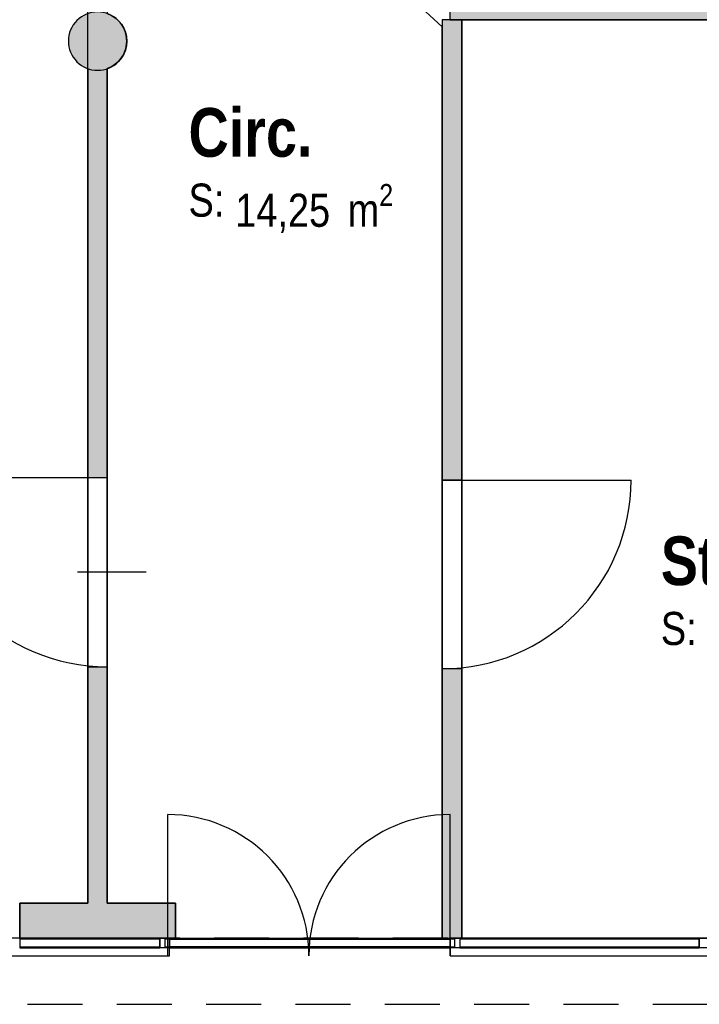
# Model space of a CAD drawing. Extents: x -24342 to 73038, y -9656 to 30949.
# Tile 77 of 170: x 7059 to 7408, y -1434 to -928. Entities that reach past the tile are written whole.
import ezdxf
from ezdxf.enums import TextEntityAlignment as Align

# ---------------------------------------------------------------- set-up
doc = ezdxf.new("R2010")
doc.units = 0
doc.set_wipeout_variables(frame=1)
for name, pattern in [('21.0032_xref_rdc_02_pro$0$Points tirets', [670.277762, 352.777767, -176.388884, 0, -141.111112]), ('21.0032_xref_rdc_02_pro$0$Tirets', [458.610928, 282.222247, -176.388681]), ('21.0032_xref_rdc_02_pro$0$Wipeout_Contour', [1000, 0, -1000]), ('ACAD_ISO12W100', [21, 12, -3, 0, -3, 0, -3])]:
    doc.linetypes.add(name, pattern=pattern)
for name, color, linetype in [('0_XREF', 250, 'Continuous'), ('21.0032_xref_rdc_02_pro$0$A-AREA-____-OTLN.Modèle IFC', 251, 'Continuous'), ('21.0032_xref_rdc_02_pro$0$A-GLAZ-CURT-OTLN.Modèle IFC', 251, 'Continuous'), ('21.0032_xref_rdc_02_pro$0$A-GLAZ-CWMG-OTLN.Modèle IFC', 251, 'Continuous'), ('21.0032_xref_rdc_02_pro$0$A-WALL-____-OTLN.Modèle IFC', 251, 'Continuous'), ('21.0032_xref_rdc_02_pro$0$Marques de Zone ARCHICAD', 251, 'Continuous'), ('21.0032_xref_rdc_02_pro$0$Portes ARCHICAD', 251, 'Continuous'), ('21.0032_xref_rdc_02_pro$0$S-COLS-____-OTLN.Modèle IFC', 251, 'Continuous')]:
    doc.layers.add(name, color=color, linetype=linetype)
doc.styles.add('21.0032_xref_rdc_02_pro$0$STYLE_GENERE_1', font='ARIALNB.TTF')
doc.styles.add('21.0032_xref_rdc_02_pro$0$STYLE_GENERE_2', font='ARIALN.TTF')

# ---------------------------------------------------------------- blocks, each defined once
blk = doc.blocks.new('21.0032_xref_rdc_02_pro$0$Stockage acier_SA_38_1', base_point=(74900, -12207.4))
at = {"layer": '21.0032_xref_rdc_02_pro$0$Marques de Zone ARCHICAD', "insert": (74122.4, -12325.8), "char_height": 170, "attachment_point": 1, "style": '21.0032_xref_rdc_02_pro$0$STYLE_GENERE_2'}
blk.add_mtext('\\A1;\\pt0,100;19,25{\\H0.66x;\\S^  ;} m{\\H0.66x;\\S2^  ;}', dxfattribs=at)
at = {"layer": '21.0032_xref_rdc_02_pro$0$Marques de Zone ARCHICAD'}
for tag, height, style, p in [('DUMMY_849', 250, '21.0032_xref_rdc_02_pro$0$STYLE_GENERE_1', (75917.7, -11861.5)), ('ROOM_NAME', 250, '21.0032_xref_rdc_02_pro$0$STYLE_GENERE_1', (73882.4, -11935.5)), ('calculatedAreaCode', 170, '21.0032_xref_rdc_02_pro$0$STYLE_GENERE_2', (73882.4, -12323.5))]:
    blk.add_attdef(tag, text='', height=height, dxfattribs=dict(at, style=style)).set_placement(p, align=Align.TOP_LEFT)
blk = doc.blocks.new('21.0032_xref_rdc_02_pro$0$Circ._COU_42_1', base_point=(71966.4, -10006.2))
at = {"layer": '21.0032_xref_rdc_02_pro$0$Marques de Zone ARCHICAD', "insert": (71696.9, -10124.5), "char_height": 170, "attachment_point": 1, "style": '21.0032_xref_rdc_02_pro$0$STYLE_GENERE_2'}
blk.add_mtext('\\A1;\\pt0,100;14,25{\\H0.66x;\\S^  ;} m{\\H0.66x;\\S2^  ;}', dxfattribs=at)
at = {"layer": '21.0032_xref_rdc_02_pro$0$Marques de Zone ARCHICAD'}
for tag, height, style, p in [('DUMMY_849', 250, '21.0032_xref_rdc_02_pro$0$STYLE_GENERE_1', (72099.3, -9660.3)), ('ROOM_NAME', 250, '21.0032_xref_rdc_02_pro$0$STYLE_GENERE_1', (71456.9, -9734.3)), ('calculatedAreaCode', 170, '21.0032_xref_rdc_02_pro$0$STYLE_GENERE_2', (71456.9, -10122.3))]:
    blk.add_attdef(tag, text='', height=height, dxfattribs=dict(at, style=style)).set_placement(p, align=Align.TOP_LEFT)
blk = doc.blocks.new('21.0032_xref_rdc_02_pro$0$Percement_38_1')
at = {"linetype": '21.0032_xref_rdc_02_pro$0$Wipeout_Contour', "ltscale": 288075.079742}
blk.add_wipeout([(71040, -12605), (71040, -11635), (70940, -11635), (70940, -12605)], dxfattribs=at).dxf.layer = '21.0032_xref_rdc_02_pro$0$A-WALL-____-OTLN.Modèle IFC'
at = {"layer": '21.0032_xref_rdc_02_pro$0$A-WALL-____-OTLN.Modèle IFC', "linetype": '21.0032_xref_rdc_02_pro$0$Points tirets'}
blk.add_line((71240, -12120), (70740, -12120), dxfattribs=at)
at = {"layer": '21.0032_xref_rdc_02_pro$0$A-WALL-____-OTLN.Modèle IFC', "linetype": 'Continuous', "flags": 128}
for points in [[(71040, -11635), (70940, -11635)], [(70940, -11635), (70940, -12605)], [(71040, -12605), (71040, -11635)], [(70940, -12605), (71040, -12605)]]:
    blk.add_lwpolyline(points, dxfattribs=at)
blk = doc.blocks.new('21.0032_xref_rdc_02_pro$0$Percement_49_1')
at = {"linetype": '21.0032_xref_rdc_02_pro$0$Wipeout_Contour', "ltscale": 462890.842907}
blk.add_wipeout([(72800, -14090), (77385.1, -14090), (77390, -14090), (77390, -14000), (77385.1, -14000), (72800, -14000)], dxfattribs=at).dxf.layer = '21.0032_xref_rdc_02_pro$0$A-WALL-____-OTLN.Modèle IFC'
at = {"layer": '21.0032_xref_rdc_02_pro$0$A-WALL-____-OTLN.Modèle IFC', "linetype": '21.0032_xref_rdc_02_pro$0$Points tirets'}
blk.add_line((75095, -13800), (75095, -14290), dxfattribs=at)
at = {"layer": '21.0032_xref_rdc_02_pro$0$A-WALL-____-OTLN.Modèle IFC', "linetype": 'Continuous', "flags": 128}
for points in [[(77385.1, -14000), (72800, -14000)], [(72800, -14000), (72800, -14090)], [(77390, -14000), (77385.1, -14000)], [(77390, -14090), (77390, -14000)], [(72800, -14090), (77385.1, -14090)], [(77385.1, -14090), (77390, -14090)]]:
    blk.add_lwpolyline(points, dxfattribs=at)
blk = doc.blocks.new('21.0032_xref_rdc_02_pro$0$Percement_50_1')
at = {"linetype": '21.0032_xref_rdc_02_pro$0$Wipeout_Contour', "ltscale": 428620.710373}
blk.add_wipeout([(67415.1, -14090), (71350, -14090), (71360, -14090), (71360, -14000), (71350, -14000), (67415.1, -14000)], dxfattribs=at).dxf.layer = '21.0032_xref_rdc_02_pro$0$A-WALL-____-OTLN.Modèle IFC'
at = {"layer": '21.0032_xref_rdc_02_pro$0$A-WALL-____-OTLN.Modèle IFC', "linetype": '21.0032_xref_rdc_02_pro$0$Points tirets'}
blk.add_line((69387.5, -13800), (69387.5, -14290), dxfattribs=at)
at = {"layer": '21.0032_xref_rdc_02_pro$0$A-WALL-____-OTLN.Modèle IFC', "linetype": 'Continuous', "flags": 128}
for points in [[(71350, -14000), (67415.1, -14000)], [(67415.1, -14000), (67415.1, -14090)], [(71360, -14000), (71350, -14000)], [(71360, -14090), (71360, -14000)], [(67415.1, -14090), (71350, -14090)], [(71350, -14090), (71360, -14090)]]:
    blk.add_lwpolyline(points, dxfattribs=at)
blk = doc.blocks.new('21.0032_xref_rdc_02_pro$0$Porte (Mur) 33[34]_1')
at = {"layer": '21.0032_xref_rdc_02_pro$0$Portes ARCHICAD', "linetype": 'Continuous'}
blk.add_line((71040, -11635), (70070, -11635), dxfattribs=at)
blk.add_arc((71040, -11635), 970, 180, 270, dxfattribs=at)
blk = doc.blocks.new('21.0032_xref_rdc_02_pro$0$Mur_92_1', base_point=(70990, -9531.4))
at = {"layer": '21.0032_xref_rdc_02_pro$0$A-WALL-____-OTLN.Modèle IFC', "linetype": 'Continuous'}
for points in [[(70940, -9531.4), (70940, -11635), (71040, -11635), (71040, -9531.4), (71038.8, -9531.4), (71036.4, -9532.7), (70990, -9540), (70943.6, -9532.7), (70941.2, -9531.4)], [(70940, -12605), (70940, -13820), (71040, -13820), (71040, -12605)]]:
    blk.add_hatch(color=256, dxfattribs=at).paths.add_polyline_path(points)
at = {"layer": '21.0032_xref_rdc_02_pro$0$A-WALL-____-OTLN.Modèle IFC', "linetype": 'Continuous', "flags": 128}
for points in [[(70940, -9531.4), (70940, -11635)], [(70941.2, -9531.4), (70940, -9531.4)], [(71040, -11635), (71040, -9531.4)], [(70940, -12605), (70940, -13820)], [(71040, -13820), (71040, -12605)]]:
    blk.add_lwpolyline(points, dxfattribs=at)
at = {"layer": '21.0032_xref_rdc_02_pro$0$Portes ARCHICAD', "linetype": 'Continuous'}
blk.add_blockref('21.0032_xref_rdc_02_pro$0$Porte (Mur) 33[34]_1', (0, 0), dxfattribs=at)
blk = doc.blocks.new('21.0032_xref_rdc_02_pro$0$Porte (Mur) 64[63]_1')
at = {"layer": '21.0032_xref_rdc_02_pro$0$Portes ARCHICAD', "linetype": 'Continuous'}
blk.add_line((72760, -11645.7), (73730, -11645.7), dxfattribs=at)
blk.add_arc((72760, -11645.7), 970, 270, 0, dxfattribs=at)
blk = doc.blocks.new('21.0032_xref_rdc_02_pro$0$Mur_137_1', base_point=(72810, -13999.9))
at = {"layer": '21.0032_xref_rdc_02_pro$0$A-WALL-____-OTLN.Modèle IFC', "linetype": 'Continuous'}
for points in [[(72760, -11645.7), (72860, -11645.7), (72860, -9280), (72760, -9280)], [(72760, -13999.9), (72860, -13999.9), (72860, -12615.7), (72760, -12615.7)]]:
    blk.add_hatch(color=256, dxfattribs=at).paths.add_polyline_path(points)
for p, q in [((72860, -11645.7), (72760, -11645.7)), ((72760, -11645.7), (72760, -12615.7)), ((72860, -12615.7), (72860, -11645.7)), ((72860, -12615.7), (72760, -12615.7))]:
    blk.add_line(p, q, dxfattribs=at)
at = {"layer": '21.0032_xref_rdc_02_pro$0$A-WALL-____-OTLN.Modèle IFC', "linetype": 'Continuous', "flags": 128}
for points in [[(72860, -9280), (72760, -9280)], [(72760, -9280), (72760, -11645.7)], [(72860, -11645.7), (72860, -9280)], [(72760, -12615.7), (72760, -13999.9)], [(72860, -13999.9), (72860, -12615.7)], [(72760, -13999.9), (72860, -13999.9)]]:
    blk.add_lwpolyline(points, dxfattribs=at)
at = {"layer": '21.0032_xref_rdc_02_pro$0$Portes ARCHICAD', "linetype": 'Continuous'}
blk.add_blockref('21.0032_xref_rdc_02_pro$0$Porte (Mur) 64[63]_1', (0, 0), dxfattribs=at)
blk = doc.blocks.new('21.0032_xref_rdc_02_pro$0$Mur_138_1', base_point=(72800, -9230))
at = {"layer": '21.0032_xref_rdc_02_pro$0$A-WALL-____-OTLN.Modèle IFC', "linetype": 'Continuous'}
for points in [[(72800, -9280), (76890.5, -9280), (76901.8, -9268.6), (76940, -9249.2), (76940, -9180), (72800, -9180)], [(77040, -9180), (76940, -9180), (77001.9, -9241.9), (77036.4, -9247.3), (77040, -9249.2)], [(76940, -9180), (76940, -9249.2), (76943.6, -9247.3), (76990, -9240), (77001.9, -9241.9)]]:
    blk.add_hatch(color=256, dxfattribs=at).paths.add_polyline_path(points)
at = {"layer": '21.0032_xref_rdc_02_pro$0$A-WALL-____-OTLN.Modèle IFC', "linetype": 'Continuous', "flags": 128}
for points in [[(76940, -9180), (72800, -9180)], [(72800, -9280), (72800, -9180)], [(77040, -9249.2), (77040, -9180)], [(72800, -9280), (76890.5, -9280)]]:
    blk.add_lwpolyline(points, dxfattribs=at)
blk = doc.blocks.new('21.0032_xref_rdc_02_pro$0$Mur_174_1', base_point=(70590, -13910))
at = {"layer": '21.0032_xref_rdc_02_pro$0$A-WALL-____-OTLN.Modèle IFC', "linetype": 'Continuous'}
blk.add_hatch(color=256, dxfattribs=at).paths.add_polyline_path([(70590, -14000), (71390, -14000), (71390, -13820), (70590, -13820)])
at = {"layer": '21.0032_xref_rdc_02_pro$0$A-WALL-____-OTLN.Modèle IFC', "linetype": 'Continuous', "flags": 128}
for points in [[(70940, -13820), (70590, -13820)], [(70590, -13820), (70590, -14000)], [(71390, -13820), (71040, -13820)], [(71390, -14000), (71390, -13820)], [(70590, -14000), (71390, -14000)]]:
    blk.add_lwpolyline(points, dxfattribs=at)
blk = doc.blocks.new('21.0032_xref_rdc_02_pro$0$Porte (Mur) 72[70]_1')
at = {"layer": '21.0032_xref_rdc_02_pro$0$Portes ARCHICAD', "linetype": 'Continuous'}
for p, q in [((77385.1, -14090), (77385.1, -13465)), ((78635.1, -14090), (78635.1, -13465))]:
    blk.add_line(p, q, dxfattribs=at)
for centre, start, end in [((77385.1, -14090), 0, 90), ((78635.1, -14090), 90, 180)]:
    blk.add_arc(centre, 625, start, end, dxfattribs=at)
blk = doc.blocks.new('21.0032_xref_rdc_02_pro$0$Porte (Mur) 73[71]_1')
at = {"layer": '21.0032_xref_rdc_02_pro$0$Portes ARCHICAD', "linetype": 'Continuous'}
for p, q in [((71350, -14090), (71350, -13365)), ((72800, -14090), (72800, -13365))]:
    blk.add_line(p, q, dxfattribs=at)
for centre, start, end in [((71350, -14090), 0, 90), ((72800, -14090), 90, 180)]:
    blk.add_arc(centre, 725, start, end, dxfattribs=at)
blk = doc.blocks.new('21.0032_xref_rdc_02_pro$0$Mur_184_1', base_point=(67415.1, -14045))
at = {"layer": '21.0032_xref_rdc_02_pro$0$Portes ARCHICAD', "linetype": 'Continuous'}
for name in ['21.0032_xref_rdc_02_pro$0$Porte (Mur) 73[71]_1', '21.0032_xref_rdc_02_pro$0$Porte (Mur) 72[70]_1']:
    blk.add_blockref(name, (0, 0), dxfattribs=at)
blk = doc.blocks.new('21.0032_xref_rdc_02_pro$0$Mur_212_1', base_point=(67420.1, -14169.9))
at = {"layer": '21.0032_xref_rdc_02_pro$0$A-WALL-____-OTLN.Modèle IFC', "linetype": '21.0032_xref_rdc_02_pro$0$Tirets', "flags": 128}
for points in [[(81960.1, -13999.9), (67420.1, -13999.9)], [(67420.1, -14339.9), (81960.1, -14339.9)]]:
    blk.add_lwpolyline(points, dxfattribs=at)
blk = doc.blocks.new('21.0032_xref_rdc_02_pro$0$Poteau_18_1', base_point=(70990, -9390))
at = {"layer": '21.0032_xref_rdc_02_pro$0$S-COLS-____-OTLN.Modèle IFC', "linetype": 'Continuous'}
blk.add_hatch(color=256, dxfattribs=at).paths.add_polyline_path([(70840, -9390, 0.414214), (70990, -9540, 0.414214), (71140, -9390, 0.414214), (70990, -9240, 0.414214)])
at = {"layer": '21.0032_xref_rdc_02_pro$0$S-COLS-____-OTLN.Modèle IFC', "linetype": 'Continuous', "flags": 128}
blk.add_lwpolyline([(70840, -9390, 0.414214), (70990, -9540, 0.414214), (71140, -9390, 0.414214), (70990, -9240, 0.414214)], format="xyb", close=True, dxfattribs=at)
blk = doc.blocks.new('21.0032_xref_rdc_02_pro$0$Elément Modèle 13[336]_1', base_point=(72080, -14000))
at = {"layer": '21.0032_xref_rdc_02_pro$0$A-GLAZ-CURT-OTLN.Modèle IFC', "linetype": 'Continuous'}
for p, q in [((71360, -14005), (71335, -14005)), ((71335, -14005), (71335, -14045)), ((71360, -14045), (71360, -14005)), ((72825, -14005), (72800, -14005)), ((72800, -14005), (72800, -14045)), ((72825, -14045), (72825, -14005)), ((71335, -14045), (71360, -14045)), ((72800, -14045), (72825, -14045))]:
    blk.add_line(p, q, dxfattribs=at)
blk = doc.blocks.new('21.0032_xref_rdc_02_pro$0$IFC Extruded[342]_1', base_point=(70950, -14000))
at = {"layer": '21.0032_xref_rdc_02_pro$0$A-GLAZ-CURT-OTLN.Modèle IFC', "linetype": 'Continuous'}
for p, q in [((71310, -14005), (70590, -14005)), ((70590, -14005), (70590, -14045)), ((71310, -14045), (71310, -14005)), ((70590, -14045), (71310, -14045))]:
    blk.add_line(p, q, dxfattribs=at)
blk = doc.blocks.new('21.0032_xref_rdc_02_pro$0$Elément Modèle 15[343]_1', base_point=(71360, -14045))
at = {"layer": '21.0032_xref_rdc_02_pro$0$A-GLAZ-CURT-OTLN.Modèle IFC', "linetype": 'Continuous'}
for p, q in [((71360, -14005), (71360, -14045)), ((71360, -14005), (72800, -14005)), ((72800, -14005), (72800, -14045)), ((72800, -14045), (71360, -14045))]:
    blk.add_line(p, q, dxfattribs=at)
blk = doc.blocks.new('21.0032_xref_rdc_02_pro$0$IFC Extruded[344]_1', base_point=(73465, -14000))
at = {"layer": '21.0032_xref_rdc_02_pro$0$A-GLAZ-CURT-OTLN.Modèle IFC', "linetype": 'Continuous'}
for p, q in [((74080, -14005), (72850, -14005)), ((72850, -14005), (72850, -14045)), ((74080, -14045), (74080, -14005)), ((72850, -14045), (74080, -14045))]:
    blk.add_line(p, q, dxfattribs=at)
blk = doc.blocks.new('21.0032_xref_rdc_02_pro$0$IFC Extruded[354]_1', base_point=(70950, -14000))
at = {"layer": '21.0032_xref_rdc_02_pro$0$A-GLAZ-CURT-OTLN.Modèle IFC', "linetype": 'Continuous'}
for p, q in [((71310, -14005), (70590, -14005)), ((70590, -14005), (70590, -14045)), ((71310, -14045), (71310, -14005)), ((70590, -14045), (71310, -14045))]:
    blk.add_line(p, q, dxfattribs=at)
blk = doc.blocks.new('21.0032_xref_rdc_02_pro$0$IFC Extruded[355]_1', base_point=(72080, -14000))
at = {"layer": '21.0032_xref_rdc_02_pro$0$A-GLAZ-CURT-OTLN.Modèle IFC', "linetype": 'Continuous'}
for p, q in [((72800, -14005), (71360, -14005)), ((71360, -14005), (71360, -14045)), ((72800, -14045), (72800, -14005)), ((71360, -14045), (72800, -14045))]:
    blk.add_line(p, q, dxfattribs=at)
blk = doc.blocks.new('21.0032_xref_rdc_02_pro$0$IFC Extruded[356]_1', base_point=(73465, -14000))
at = {"layer": '21.0032_xref_rdc_02_pro$0$A-GLAZ-CURT-OTLN.Modèle IFC', "linetype": 'Continuous'}
for p, q in [((74080, -14005), (72850, -14005)), ((72850, -14005), (72850, -14045)), ((74080, -14045), (74080, -14005)), ((72850, -14045), (74080, -14045))]:
    blk.add_line(p, q, dxfattribs=at)
blk = doc.blocks.new('21.0032_xref_rdc_02_pro$0$IFC Extruded[377]_1', base_point=(74080, -14000))
at = {"layer": '21.0032_xref_rdc_02_pro$0$A-GLAZ-CWMG-OTLN.Modèle IFC', "linetype": 'Continuous'}
for p, q in [((72850, -14000), (72850, -14050)), ((72850, -14000), (74080, -14000)), ((74080, -14000), (74080, -14050)), ((72850, -14050), (74080, -14050))]:
    blk.add_line(p, q, dxfattribs=at)
blk = doc.blocks.new('21.0032_xref_rdc_02_pro$0$IFC Extruded[378]_1', base_point=(71310, -14000))
at = {"layer": '21.0032_xref_rdc_02_pro$0$A-GLAZ-CWMG-OTLN.Modèle IFC', "linetype": 'Continuous'}
for p, q in [((70590, -14000), (70590, -14050)), ((70590, -14000), (71310, -14000)), ((71310, -14000), (71310, -14050)), ((70590, -14050), (71310, -14050))]:
    blk.add_line(p, q, dxfattribs=at)
blk = doc.blocks.new('21.0032_xref_rdc_02_pro$0$IFC Extruded[398]_1', base_point=(74080, -14000))
at = {"layer": '21.0032_xref_rdc_02_pro$0$A-GLAZ-CWMG-OTLN.Modèle IFC', "linetype": 'Continuous'}
for p, q in [((72850, -14000), (72850, -14050)), ((72850, -14000), (74080, -14000)), ((74080, -14000), (74080, -14050)), ((72850, -14050), (74080, -14050))]:
    blk.add_line(p, q, dxfattribs=at)
blk = doc.blocks.new('21.0032_xref_rdc_02_pro$0$IFC Extruded[399]_1', base_point=(72800, -14000))
at = {"layer": '21.0032_xref_rdc_02_pro$0$A-GLAZ-CWMG-OTLN.Modèle IFC', "linetype": 'Continuous'}
for p, q in [((71360, -14000), (71360, -14050)), ((71360, -14000), (72800, -14000)), ((72800, -14000), (72800, -14050)), ((71360, -14050), (72800, -14050))]:
    blk.add_line(p, q, dxfattribs=at)
blk = doc.blocks.new('21.0032_xref_rdc_02_pro$0$IFC Extruded[400]_1', base_point=(71310, -14000))
at = {"layer": '21.0032_xref_rdc_02_pro$0$A-GLAZ-CWMG-OTLN.Modèle IFC', "linetype": 'Continuous'}
for p, q in [((70590, -14000), (70590, -14050)), ((70590, -14000), (71310, -14000)), ((71310, -14000), (71310, -14050)), ((70590, -14050), (71310, -14050))]:
    blk.add_line(p, q, dxfattribs=at)
blk = doc.blocks.new('21.0032_xref_rdc_02_pro$0$IFC Extruded[413]_1', base_point=(74105, -14000))
at = {"layer": '21.0032_xref_rdc_02_pro$0$A-GLAZ-CWMG-OTLN.Modèle IFC', "linetype": 'Continuous'}
for p, q in [((74080, -14050), (74080, -14000)), ((74080, -14000), (74130, -14000)), ((74130, -14000), (74130, -14050)), ((74130, -14050), (74080, -14050))]:
    blk.add_line(p, q, dxfattribs=at)
blk = doc.blocks.new('21.0032_xref_rdc_02_pro$0$IFC Extruded[414]_1', base_point=(74105, -14000))
at = {"layer": '21.0032_xref_rdc_02_pro$0$A-GLAZ-CWMG-OTLN.Modèle IFC', "linetype": 'Continuous'}
for p, q in [((74080, -14050), (74080, -14000)), ((74080, -14000), (74130, -14000)), ((74130, -14000), (74130, -14050)), ((74130, -14050), (74080, -14050))]:
    blk.add_line(p, q, dxfattribs=at)
blk = doc.blocks.new('21.0032_xref_rdc_02_pro$0$IFC Extruded[415]_1', base_point=(74105, -14000))
at = {"layer": '21.0032_xref_rdc_02_pro$0$A-GLAZ-CWMG-OTLN.Modèle IFC', "linetype": 'Continuous'}
for p, q in [((74080, -14050), (74080, -14000)), ((74080, -14000), (74130, -14000)), ((74130, -14000), (74130, -14050)), ((74130, -14050), (74080, -14050))]:
    blk.add_line(p, q, dxfattribs=at)
blk = doc.blocks.new('21.0032_xref_rdc_02_pro$0$IFC Extruded[416]_1', base_point=(72825, -14000))
at = {"layer": '21.0032_xref_rdc_02_pro$0$A-GLAZ-CWMG-OTLN.Modèle IFC', "linetype": 'Continuous'}
for p, q in [((72800, -14050), (72800, -14000)), ((72800, -14000), (72850, -14000)), ((72850, -14000), (72850, -14050)), ((72850, -14050), (72800, -14050))]:
    blk.add_line(p, q, dxfattribs=at)
blk = doc.blocks.new('21.0032_xref_rdc_02_pro$0$IFC Extruded[417]_1', base_point=(72825, -14000))
at = {"layer": '21.0032_xref_rdc_02_pro$0$A-GLAZ-CWMG-OTLN.Modèle IFC', "linetype": 'Continuous'}
for p, q in [((72800, -14050), (72800, -14000)), ((72800, -14000), (72850, -14000)), ((72850, -14000), (72850, -14050)), ((72850, -14050), (72800, -14050))]:
    blk.add_line(p, q, dxfattribs=at)
blk = doc.blocks.new('21.0032_xref_rdc_02_pro$0$IFC Extruded[418]_1', base_point=(72825, -14000))
at = {"layer": '21.0032_xref_rdc_02_pro$0$A-GLAZ-CWMG-OTLN.Modèle IFC', "linetype": 'Continuous'}
for p, q in [((72800, -14050), (72800, -14000)), ((72800, -14000), (72850, -14000)), ((72850, -14000), (72850, -14050)), ((72850, -14050), (72800, -14050))]:
    blk.add_line(p, q, dxfattribs=at)
blk = doc.blocks.new('21.0032_xref_rdc_02_pro$0$IFC Extruded[419]_1', base_point=(71335, -14000))
at = {"layer": '21.0032_xref_rdc_02_pro$0$A-GLAZ-CWMG-OTLN.Modèle IFC', "linetype": 'Continuous'}
for p, q in [((71310, -14050), (71310, -14000)), ((71310, -14000), (71360, -14000)), ((71360, -14000), (71360, -14050)), ((71360, -14050), (71310, -14050))]:
    blk.add_line(p, q, dxfattribs=at)
blk = doc.blocks.new('21.0032_xref_rdc_02_pro$0$IFC Extruded[420]_1', base_point=(71335, -14000))
at = {"layer": '21.0032_xref_rdc_02_pro$0$A-GLAZ-CWMG-OTLN.Modèle IFC', "linetype": 'Continuous'}
for p, q in [((71310, -14050), (71310, -14000)), ((71310, -14000), (71360, -14000)), ((71360, -14000), (71360, -14050)), ((71360, -14050), (71310, -14050))]:
    blk.add_line(p, q, dxfattribs=at)
blk = doc.blocks.new('21.0032_xref_rdc_02_pro$0$IFC Extruded[421]_1', base_point=(71335, -14000))
at = {"layer": '21.0032_xref_rdc_02_pro$0$A-GLAZ-CWMG-OTLN.Modèle IFC', "linetype": 'Continuous'}
for p, q in [((71310, -14050), (71310, -14000)), ((71310, -14000), (71360, -14000)), ((71360, -14000), (71360, -14050)), ((71360, -14050), (71310, -14050))]:
    blk.add_line(p, q, dxfattribs=at)
blk = doc.blocks.new('21.0032_xref_rdc_02_pro$0$IFC Extruded[438]_1', base_point=(74080, -14000))
at = {"layer": '21.0032_xref_rdc_02_pro$0$A-GLAZ-CWMG-OTLN.Modèle IFC', "linetype": 'Continuous'}
for p, q in [((72850, -14000), (72850, -14050)), ((72850, -14000), (74080, -14000)), ((74080, -14000), (74080, -14050)), ((72850, -14050), (74080, -14050))]:
    blk.add_line(p, q, dxfattribs=at)
blk = doc.blocks.new('21.0032_xref_rdc_02_pro$0$IFC Extruded[439]_1', base_point=(72800, -14000))
at = {"layer": '21.0032_xref_rdc_02_pro$0$A-GLAZ-CWMG-OTLN.Modèle IFC', "linetype": 'Continuous'}
for p, q in [((71360, -14000), (71360, -14050)), ((71360, -14000), (72800, -14000)), ((72800, -14000), (72800, -14050)), ((71360, -14050), (72800, -14050))]:
    blk.add_line(p, q, dxfattribs=at)
blk = doc.blocks.new('21.0032_xref_rdc_02_pro$0$IFC Extruded[440]_1', base_point=(71310, -14000))
at = {"layer": '21.0032_xref_rdc_02_pro$0$A-GLAZ-CWMG-OTLN.Modèle IFC', "linetype": 'Continuous'}
for p, q in [((70590, -14000), (70590, -14050)), ((70590, -14000), (71310, -14000)), ((71310, -14000), (71310, -14050)), ((70590, -14050), (71310, -14050))]:
    blk.add_line(p, q, dxfattribs=at)
blk = doc.blocks.new('21.0032_xref_rdc_02_pro')
at = {"layer": '21.0032_xref_rdc_02_pro$0$A-AREA-____-OTLN.Modèle IFC', "linetype": 'Continuous', "flags": 128}
for points in [[(7059, -1400), (7059, -1382), (7094, -1382), (7094, -953.14), (7094, -924.86), (7094, -538), (6523.5, -538), (6523.5, -1240), (6526.5, -1240, 0.414214), (6686.5, -1400)], [(7261, -538), (7104, -538), (7104, -924.86, -0.317837), (7114, -939, -0.317837), (7104, -953.14), (7104, -1382), (7139, -1382), (7139, -1400), (7276, -1400), (7276, -931.64), (7261, -918), (7261, -907.7)]]:
    blk.add_lwpolyline(points, format="xyb", close=True, dxfattribs=at)
blk.add_lwpolyline([(7694, -928), (7286, -928), (7286, -1400), (7659, -1400), (7659, -1382), (7694, -1382), (7694, -953.14)], close=True, dxfattribs=at)
at = {"layer": '21.0032_xref_rdc_02_pro$0$A-AREA-____-OTLN.Modèle IFC', "linetype": 'Continuous', "xscale": 0.1, "yscale": 0.1, "zscale": 0.1}
for name, p, values in [('21.0032_xref_rdc_02_pro$0$Circ._COU_42_1', (7196.64, -1000.62), {'ROOM_NAME': 'Circ.', 'calculatedAreaCode': 'S: '}), ('21.0032_xref_rdc_02_pro$0$Stockage acier_SA_38_1', (7490, -1220.74), {'ROOM_NAME': 'Stockage acier', 'calculatedAreaCode': 'S: '})]:
    blk.add_blockref(name, p, dxfattribs=at).add_auto_attribs(values)
at = {"layer": '21.0032_xref_rdc_02_pro$0$A-WALL-____-OTLN.Modèle IFC', "xscale": 0.1, "yscale": 0.1, "zscale": 0.1}
blk.add_blockref('21.0032_xref_rdc_02_pro$0$Mur_138_1', (7280, -923), dxfattribs=at)
at = {"layer": '21.0032_xref_rdc_02_pro$0$S-COLS-____-OTLN.Modèle IFC', "xscale": 0.1, "yscale": 0.1, "zscale": 0.1}
blk.add_blockref('21.0032_xref_rdc_02_pro$0$Poteau_18_1', (7099, -939), dxfattribs=at)
at = {"layer": '21.0032_xref_rdc_02_pro$0$A-WALL-____-OTLN.Modèle IFC', "linetype": 'Continuous', "xscale": 0.1, "yscale": 0.1, "zscale": 0.1}
for name in ['21.0032_xref_rdc_02_pro$0$Percement_38_1', '21.0032_xref_rdc_02_pro$0$Percement_50_1', '21.0032_xref_rdc_02_pro$0$Percement_49_1']:
    blk.add_blockref(name, (0, 0), dxfattribs=at)
at = {"layer": '21.0032_xref_rdc_02_pro$0$A-GLAZ-CURT-OTLN.Modèle IFC', "linetype": 'Continuous', "xscale": 0.1, "yscale": 0.1, "zscale": 0.1}
for name, p in [('21.0032_xref_rdc_02_pro$0$IFC Extruded[342]_1', (7095, -1400)), ('21.0032_xref_rdc_02_pro$0$IFC Extruded[354]_1', (7095, -1400)), ('21.0032_xref_rdc_02_pro$0$Elément Modèle 13[336]_1', (7208, -1400)), ('21.0032_xref_rdc_02_pro$0$Elément Modèle 15[343]_1', (7136, -1404.5)), ('21.0032_xref_rdc_02_pro$0$IFC Extruded[355]_1', (7208, -1400)), ('21.0032_xref_rdc_02_pro$0$IFC Extruded[344]_1', (7346.5, -1400)), ('21.0032_xref_rdc_02_pro$0$IFC Extruded[356]_1', (7346.5, -1400))]:
    blk.add_blockref(name, p, dxfattribs=at)
at = {"layer": '21.0032_xref_rdc_02_pro$0$A-GLAZ-CWMG-OTLN.Modèle IFC', "linetype": 'Continuous', "xscale": 0.1, "yscale": 0.1, "zscale": 0.1}
for name, p in [('21.0032_xref_rdc_02_pro$0$IFC Extruded[378]_1', (7131, -1400)), ('21.0032_xref_rdc_02_pro$0$IFC Extruded[400]_1', (7131, -1400)), ('21.0032_xref_rdc_02_pro$0$IFC Extruded[440]_1', (7131, -1400)), ('21.0032_xref_rdc_02_pro$0$IFC Extruded[419]_1', (7133.5, -1400)), ('21.0032_xref_rdc_02_pro$0$IFC Extruded[420]_1', (7133.5, -1400)), ('21.0032_xref_rdc_02_pro$0$IFC Extruded[421]_1', (7133.5, -1400)), ('21.0032_xref_rdc_02_pro$0$IFC Extruded[399]_1', (7280, -1400)), ('21.0032_xref_rdc_02_pro$0$IFC Extruded[439]_1', (7280, -1400)), ('21.0032_xref_rdc_02_pro$0$IFC Extruded[416]_1', (7282.5, -1400)), ('21.0032_xref_rdc_02_pro$0$IFC Extruded[417]_1', (7282.5, -1400)), ('21.0032_xref_rdc_02_pro$0$IFC Extruded[418]_1', (7282.5, -1400)), ('21.0032_xref_rdc_02_pro$0$IFC Extruded[377]_1', (7408, -1400)), ('21.0032_xref_rdc_02_pro$0$IFC Extruded[398]_1', (7408, -1400)), ('21.0032_xref_rdc_02_pro$0$IFC Extruded[438]_1', (7408, -1400)), ('21.0032_xref_rdc_02_pro$0$IFC Extruded[413]_1', (7410.5, -1400)), ('21.0032_xref_rdc_02_pro$0$IFC Extruded[414]_1', (7410.5, -1400)), ('21.0032_xref_rdc_02_pro$0$IFC Extruded[415]_1', (7410.5, -1400))]:
    blk.add_blockref(name, p, dxfattribs=at)
at = {"layer": '21.0032_xref_rdc_02_pro$0$A-WALL-____-OTLN.Modèle IFC', "xscale": 0.1, "yscale": 0.1, "zscale": 0.1}
for name, p in [('21.0032_xref_rdc_02_pro$0$Mur_137_1', (7281, -1399.99)), ('21.0032_xref_rdc_02_pro$0$Mur_92_1', (7099, -953.14)), ('21.0032_xref_rdc_02_pro$0$Mur_184_1', (6741.51, -1404.5)), ('21.0032_xref_rdc_02_pro$0$Mur_174_1', (7059, -1391)), ('21.0032_xref_rdc_02_pro$0$Mur_212_1', (6742.01, -1416.99))]:
    blk.add_blockref(name, p, dxfattribs=at)

msp = doc.modelspace()

# ---------------------------------------------------------------- block references
at = {"layer": '0_XREF', "linetype": 'ACAD_ISO12W100'}
msp.add_blockref('21.0032_xref_rdc_02_pro', (0, 0), dxfattribs=at)

doc.saveas('drawing.dxf')
